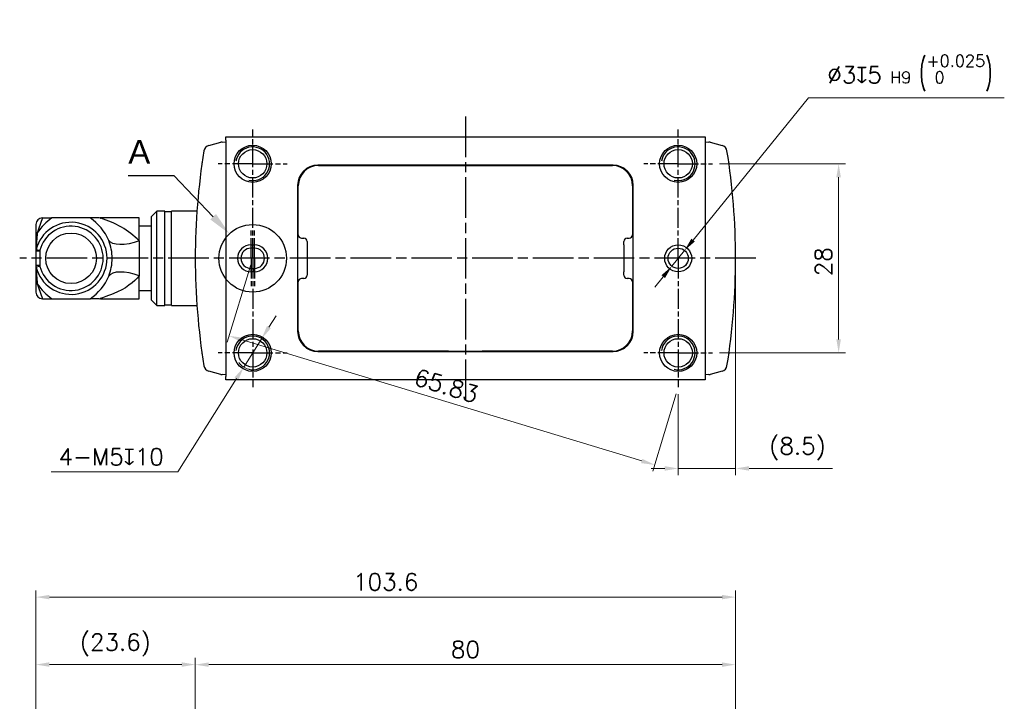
# Model space of a CAD drawing. Header units: millimetres. Extents: x 0 to 7391, y -1386 to 1500.
# Tile 75 of 127: x 5273 to 5419, y 354 to 455. Entities that reach past the tile are written whole.
import ezdxf

# ---------------------------------------------------------------- set-up
doc = ezdxf.new("R2010")
doc.units = ezdxf.units.MM
doc.header["$LTSCALE"] = 0.5
doc.linetypes.add('AM_ISO08W050', pattern=[18, 12, -1.5, 3, -1.5])
doc.linetypes.add('AM_ISO08W050x2', pattern=[9, 6, -0.75, 1.5, -0.75])
for name, color, linetype, lineweight in [('AM_5', 3, 'Continuous', 25), ('AM_7', 4, 'AM_ISO08W050', 25), ('AM_8', 1, 'Continuous', 25)]:
    doc.layers.add(name, color=color, linetype=linetype, lineweight=lineweight)
doc.styles.get("Standard").update_dxf_attribs({"font": 'arial.ttf'})
doc.styles.add('尺寸標註', font='romans.shx', dxfattribs={"bigfont": 'CHINESET.SHX'})
doc.dimstyles.new('複本 CNS2-1$0', dxfattribs={"dimtxt": 2.5, "dimasz": 2, "dimexe": 1, "dimexo": 1, "dimgap": 1, "dimtad": 1, "dimdsep": 46, "dimtxsty": '尺寸標註', "dimcen": 0, "dimclrd": 2, "dimclre": 2, "dimclrt": 3, "dimadec": 0, "dimazin": 2, "dimtp": 0.1, "dimtm": 0.1, "dimtfac": 0.71, "dimtmove": 0, "dimatfit": 0, "dimfxl": 0, "dimlwd": 13, "dimlwe": 13, "dimarcsym": 0})
doc.dimstyles.new('複本 CNS2-1$3', dxfattribs={"dimtxt": 2.5, "dimasz": 2, "dimexe": 1, "dimexo": 1, "dimgap": 1, "dimtad": 1, "dimtoh": 1, "dimdsep": 46, "dimtxsty": '尺寸標註', "dimcen": 0, "dimclrd": 2, "dimclre": 2, "dimclrt": 3, "dimadec": 0, "dimazin": 2, "dimtp": 0.1, "dimtm": 0.1, "dimtfac": 0.71, "dimtmove": 0, "dimatfit": 0, "dimfxl": 0, "dimlwd": 13, "dimlwe": 13, "dimarcsym": 0})

# ---------------------------------------------------------------- blocks, each defined once
blk = doc.blocks.new('*D382')
at = {"layer": 'AM_5', "color": 2, "lineweight": 13}
for p, q in [((5299.11, 331.08), (5299.11, 360)), ((5301.11, 359), (5377.11, 359)), ((5379.11, 331.07), (5379.11, 360))]:
    blk.add_line(p, q, dxfattribs=at)
at = {"layer": 'AM_5', "color": 2}
for points in [[(5301.11, 359.33), (5301.11, 358.67), (5299.11, 359)], [(5377.11, 359.33), (5377.11, 358.67), (5379.11, 359)]]:
    blk.add_solid(points, dxfattribs=at)
at = {"layer": 'Defpoints', "color": 0}
for p in [(5379.11, 359), (5299.11, 330.08), (5379.11, 330.07)]:
    blk.add_point(p, dxfattribs=at)
at = {"layer": 'AM_5', "color": 3, "insert": (5339.11, 361.25), "char_height": 2.5, "attachment_point": 5, "style": '尺寸標註'}
blk.add_mtext('80', dxfattribs=at)
blk = doc.blocks.new('*D383')
at = {"layer": 'AM_5', "color": 2, "lineweight": 13}
for p, q in [((5275.51, 317.71), (5275.51, 370)), ((5277.51, 369), (5377.11, 369)), ((5379.11, 331.07), (5379.11, 370))]:
    blk.add_line(p, q, dxfattribs=at)
at = {"layer": 'AM_5', "color": 2}
for points in [[(5277.51, 369.33), (5277.51, 368.67), (5275.51, 369)], [(5377.11, 369.33), (5377.11, 368.67), (5379.11, 369)]]:
    blk.add_solid(points, dxfattribs=at)
at = {"layer": 'Defpoints', "color": 0}
for p in [(5379.11, 369), (5379.11, 330.07), (5275.51, 316.71)]:
    blk.add_point(p, dxfattribs=at)
at = {"layer": 'AM_5', "color": 3, "insert": (5327.31, 371.25), "char_height": 2.5, "attachment_point": 5, "style": '尺寸標註'}
blk.add_mtext('103.6', dxfattribs=at)
blk = doc.blocks.new('*D385')
at = {"layer": 'AM_5', "color": 2, "lineweight": 13}
for p, q in [((5275.51, 317.71), (5275.51, 360.01)), ((5297.11, 359.01), (5277.51, 359.01)), ((5299.11, 331.07), (5299.11, 360.01))]:
    blk.add_line(p, q, dxfattribs=at)
at = {"layer": 'AM_5', "color": 2}
for points in [[(5277.51, 359.35), (5277.51, 358.68), (5275.51, 359.01)], [(5297.11, 359.35), (5297.11, 358.68), (5299.11, 359.01)]]:
    blk.add_solid(points, dxfattribs=at)
at = {"layer": 'Defpoints', "color": 0}
for p in [(5275.51, 359.01), (5299.11, 330.07), (5275.51, 316.71)]:
    blk.add_point(p, dxfattribs=at)
at = {"layer": 'AM_5', "color": 3, "insert": (5287.28, 361.92), "char_height": 2.5, "attachment_point": 5, "style": '尺寸標註'}
blk.add_mtext('(23.6)', dxfattribs=at)
blk = doc.blocks.new('*D403')
at = {"layer": 'AM_5', "color": 2, "lineweight": 13}
for p, q in [((5376.71, 433.17), (5395.37, 433.17)), ((5394.37, 431.17), (5394.37, 407.17)), ((5376.71, 405.17), (5395.37, 405.17))]:
    blk.add_line(p, q, dxfattribs=at)
at = {"layer": 'AM_5', "color": 2}
for points in [[(5394.03, 431.17), (5394.7, 431.17), (5394.37, 433.17)], [(5394.03, 407.17), (5394.7, 407.17), (5394.37, 405.17)]]:
    blk.add_solid(points, dxfattribs=at)
at = {"layer": 'Defpoints', "color": 0}
for p in [(5375.71, 433.17), (5375.71, 405.17), (5394.37, 405.17)]:
    blk.add_point(p, dxfattribs=at)
at = {"layer": 'AM_5', "color": 3, "insert": (5392.12, 418.66), "char_height": 2.5, "attachment_point": 5, "rotation": 90, "style": '尺寸標註'}
blk.add_mtext('28', dxfattribs=at)
blk = doc.blocks.new('*D404')
at = {"layer": 'AM_5', "color": 2, "lineweight": 13}
for p, q in [((5307.32, 418.21), (5303.84, 406.73)), ((5306.04, 407.1), (5365.21, 389.16)), ((5370.32, 399.11), (5366.84, 387.63))]:
    blk.add_line(p, q, dxfattribs=at)
at = {"layer": 'AM_5', "color": 2}
for points in [[(5306.14, 407.42), (5305.95, 406.78), (5304.13, 407.68)], [(5365.31, 389.48), (5365.12, 388.84), (5367.13, 388.58)]]:
    blk.add_solid(points, dxfattribs=at)
at = {"layer": 'Defpoints', "color": 0}
for p in [(5307.61, 419.17), (5370.61, 400.07), (5367.13, 388.58)]:
    blk.add_point(p, dxfattribs=at)
at = {"layer": 'AM_5', "color": 3, "insert": (5336.28, 400.29), "char_height": 2.5, "attachment_point": 5, "rotation": 343.134, "style": '尺寸標註'}
blk.add_mtext('65.83', dxfattribs=at)
blk = doc.blocks.new('*S496')
at = {"layer": 'AM_5'}
for p, q in [((6373.55, 441.23), (6380.32, 441.23)), ((6380.32, 441.23), (6386.12, 435.13))]:
    blk.add_line(p, q, dxfattribs=at)
at = {"layer": 'AM_5', "linetype": 'Continuous'}
blk.add_trace([(6385.7, 434.72), (6386.55, 435.53), (6388.54, 432.59)], dxfattribs=at)
at = {"layer": 'AM_5', "color": 2, "insert": (6375.19, 442.98), "char_height": 3.5, "attachment_point": 8}
blk.add_mtext('A', dxfattribs=at)
blk = doc.blocks.new('*D405')
at = {"layer": 'AM_5', "color": 2, "lineweight": 13}
for p, q in [((5379.11, 418.17), (5379.11, 387.05)), ((5370.61, 399.07), (5370.61, 387.05)), ((5368.61, 388.05), (5366.61, 388.05)), ((5370.61, 388.05), (5379.11, 388.05)), ((5381.11, 388.05), (5393.44, 388.05))]:
    blk.add_line(p, q, dxfattribs=at)
at = {"layer": 'AM_5', "color": 2}
for points in [[(5368.61, 388.39), (5368.61, 387.72), (5370.61, 388.05)], [(5381.11, 388.39), (5381.11, 387.72), (5379.11, 388.05)]]:
    blk.add_solid(points, dxfattribs=at)
at = {"layer": 'Defpoints', "color": 0}
for p in [(5379.11, 419.17), (5370.61, 400.07), (5379.11, 388.05)]:
    blk.add_point(p, dxfattribs=at)
at = {"layer": 'AM_5', "color": 3, "insert": (5388.28, 390.96), "char_height": 2.5, "attachment_point": 5, "style": '尺寸標註'}
blk.add_mtext('(8.5)', dxfattribs=at)
blk = doc.blocks.new('*D406')
at = {"layer": 'AM_5', "color": 2, "lineweight": 13}
for p, q in [((5310, 408.98), (5311.07, 410.67)), ((5308.94, 407.28), (5306.28, 403.05)), ((5305.22, 401.36), (5296.53, 387.53)), ((5296.53, 387.53), (5277.79, 387.53))]:
    blk.add_line(p, q, dxfattribs=at)
blk.add_arc((5307.61, 405.17), 2.5, 214.9309, 256.4126, dxfattribs=at)
at = {"layer": 'AM_5', "color": 2}
for points in [[(5309.72, 409.15), (5310.29, 408.8), (5308.94, 407.28)], [(5304.93, 401.53), (5305.5, 401.18), (5306.28, 403.05)]]:
    blk.add_solid(points, dxfattribs=at)
at = {"layer": 'Defpoints', "color": 0}
for p in [(5308.94, 407.28), (5306.28, 403.05)]:
    blk.add_point(p, dxfattribs=at)
at = {"layer": 'AM_5', "color": 3, "insert": (5286.66, 389.78), "char_height": 2.5, "attachment_point": 5, "style": '尺寸標註'}
blk.add_mtext('4-M5{\\Famgdt;x}10', dxfattribs=at)
blk = doc.blocks.new('*D407')
at = {"layer": 'AM_5', "color": 2, "lineweight": 13}
for p, q in [((5372.82, 421.88), (5389.92, 442.93)), ((5389.92, 442.93), (5418.9, 442.93)), ((5369.66, 418), (5371.56, 420.33)), ((5368.4, 416.45), (5367.14, 414.9))]:
    blk.add_line(p, q, dxfattribs=at)
at = {"layer": 'AM_5', "color": 2}
for points in [[(5372.56, 422.09), (5373.08, 421.67), (5371.56, 420.33)], [(5368.14, 416.66), (5368.66, 416.24), (5369.66, 418)]]:
    blk.add_solid(points, dxfattribs=at)
at = {"layer": 'Defpoints', "color": 0}
for p in [(5371.56, 420.33), (5369.66, 418)]:
    blk.add_point(p, dxfattribs=at)
at = {"layer": 'AM_5', "color": 3, "insert": (5404.91, 446.6), "char_height": 2.5, "attachment_point": 5, "style": '尺寸標註'}
blk.add_mtext('∅3{\\Famgdt;x}5{}{\\H0.7x;\\C3; H9 {\\H2x;\\W0.5;(}\\S+0.025^  0;{\\H2x;\\W0.5;)}}', dxfattribs=at)

msp = doc.modelspace()

# ---------------------------------------------------------------- linework, layer by layer
at = {"color": 7, "linetype": 'Continuous', "lineweight": 25}
for p, q in [((5301.112, 435.881), (5302.887, 436.356)), ((5303.093, 436.389), (5303.61, 436.416)), ((5303.61, 436.666), (5303.61, 437.166)), ((5303.61, 437.166), (5374.61, 437.166)), ((5303.61, 436.666), (5303.61, 401.666)), ((5374.61, 437.166), (5374.61, 436.666)), ((5374.61, 436.666), (5374.61, 401.666)), ((5374.61, 436.416), (5375.126, 436.389)), ((5375.333, 436.356), (5377.108, 435.881)), ((5300.11, 433.273), (5300.11, 433.291)), ((5378.11, 433.291), (5378.11, 433.273)), ((5360.96, 432.966), (5317.26, 432.966)), ((5317.36, 432.916), (5336.61, 432.916)), ((5336.61, 432.916), (5336.617, 432.966)), ((5336.61, 432.916), (5341.61, 432.916)), ((5341.61, 432.916), (5341.602, 432.966)), ((5341.61, 432.916), (5360.86, 432.916)), ((5314.26, 429.966), (5314.26, 408.366)), ((5314.36, 422.666), (5314.36, 429.916)), ((5363.86, 429.916), (5363.86, 422.666)), ((5363.96, 408.366), (5363.96, 429.966)), ((5293.415, 426.166), (5292.61, 425.361)), ((5294.61, 426.166), (5293.415, 426.166)), ((5293.415, 412.166), (5293.415, 426.166)), ((5294.61, 412.166), (5294.61, 426.166)), ((5295.61, 426.066), (5294.61, 426.066)), ((5299.355, 426.166), (5295.61, 426.166)), ((5295.61, 412.166), (5295.61, 426.166)), ((5276.51, 425.166), (5277.875, 425.166)), ((5283.544, 425.166), (5277.875, 425.166)), ((5284.863, 425.166), (5283.544, 425.166)), ((5290.81, 425.166), (5285.119, 425.166)), ((5290.81, 421.751), (5290.81, 425.166)), ((5292.61, 412.971), (5292.61, 425.361)), ((5275.51, 424.166), (5275.51, 422.331)), ((5292.61, 423.916), (5290.81, 423.916)), ((5275.51, 422.331), (5275.51, 420.241)), ((5290.81, 421.751), (5290.81, 419.166)), ((5314.86, 422.166), (5315.16, 422.166)), ((5315.66, 421.666), (5315.66, 421.166)), ((5362.56, 421.166), (5362.56, 421.666)), ((5363.06, 422.166), (5363.36, 422.166)), ((5275.51, 420.241), (5275.51, 418.092)), ((5276.085, 420.241), (5275.51, 420.241)), ((5275.544, 420.498), (5276.099, 420.355)), ((5276.099, 420.355), (5276.085, 420.241)), ((5276.085, 420.241), (5276.085, 418.092)), ((5307.36, 421.166), (5307.86, 421.166)), ((5307.36, 420.666), (5307.36, 421.166)), ((5307.86, 420.666), (5307.36, 420.666)), ((5307.86, 420.666), (5307.86, 421.166)), ((5315.66, 421.166), (5315.66, 417.166)), ((5362.56, 421.166), (5362.56, 417.166)), ((5290.81, 419.166), (5286.81, 419.166)), ((5290.81, 419.166), (5290.81, 416.581)), ((5276.085, 418.092), (5275.51, 418.092)), ((5275.51, 418.092), (5275.51, 416.002)), ((5276.099, 417.978), (5275.544, 417.835)), ((5276.085, 418.092), (5276.099, 417.978)), ((5307.36, 417.166), (5307.36, 417.666)), ((5307.36, 417.666), (5307.86, 417.666)), ((5307.86, 417.166), (5307.36, 417.166)), ((5307.86, 417.166), (5307.86, 417.666)), ((5315.66, 417.166), (5315.66, 416.666)), ((5362.56, 416.666), (5362.56, 417.166)), ((5275.51, 416.002), (5275.51, 414.166)), ((5290.81, 413.166), (5290.81, 416.581)), ((5314.36, 408.416), (5314.36, 415.666)), ((5315.16, 416.166), (5314.86, 416.166)), ((5363.36, 416.166), (5363.06, 416.166)), ((5363.86, 415.666), (5363.86, 408.416)), ((5290.81, 414.416), (5292.61, 414.416)), ((5276.51, 413.166), (5277.876, 413.166)), ((5277.875, 413.166), (5283.544, 413.166)), ((5284.863, 413.166), (5283.544, 413.166)), ((5285.119, 413.166), (5290.81, 413.166)), ((5292.61, 412.971), (5293.415, 412.166)), ((5293.415, 412.166), (5294.61, 412.166)), ((5294.61, 412.266), (5295.61, 412.266)), ((5295.61, 412.166), (5299.355, 412.166)), ((5317.26, 405.366), (5360.96, 405.366)), ((5336.61, 405.416), (5317.36, 405.416)), ((5336.61, 405.416), (5341.61, 405.416)), ((5336.617, 405.366), (5336.61, 405.416)), ((5341.602, 405.366), (5341.61, 405.416)), ((5360.86, 405.416), (5341.61, 405.416)), ((5300.11, 405.041), (5300.11, 405.06)), ((5378.11, 405.06), (5378.11, 405.041)), ((5302.887, 401.976), (5301.112, 402.452)), ((5377.108, 402.452), (5375.333, 401.976)), ((5303.61, 401.916), (5303.093, 401.943)), ((5303.61, 401.166), (5303.61, 401.666)), ((5374.61, 401.166), (5303.61, 401.166)), ((5375.126, 401.943), (5374.61, 401.916)), ((5374.61, 401.666), (5374.61, 401.166))]:
    msp.add_line(p, q, dxfattribs=at)
at = {"color": 7, "linetype": 'Continuous', "lineweight": 25, "flags": 128}
for points in [[(5300.119, 433.339), (5300.112, 433.316), (5300.11, 433.291)], [(5378.11, 433.291), (5378.107, 433.316), (5378.1, 433.339)], [(5324.611, 432.916), (5324.63, 432.918), (5325.61, 432.966)], [(5352.61, 432.966), (5353.59, 432.918), (5353.608, 432.916)], [(5285.125, 425.096), (5284.886, 425.153), (5284.863, 425.161)], [(5285.118, 425.166), (5285.051, 425.159), (5285.046, 425.139), (5285.099, 425.107), (5285.114, 425.101)], [(5290.81, 421.751), (5290.043, 421.51), (5289.297, 421.335), (5288.593, 421.23), (5287.949, 421.198), (5287.383, 421.24), (5286.91, 421.354), (5286.544, 421.538), (5286.294, 421.786)], [(5290.81, 416.581), (5290.043, 416.822), (5289.297, 416.997), (5288.593, 417.102), (5287.949, 417.135), (5287.383, 417.093), (5286.91, 416.979), (5286.544, 416.795), (5286.294, 416.546)], [(5284.863, 413.172), (5284.886, 413.18), (5285.125, 413.237)], [(5285.097, 413.217), (5285.046, 413.193), (5285.051, 413.173), (5285.118, 413.166)], [(5325.61, 405.366), (5324.63, 405.414), (5324.611, 405.416)], [(5353.608, 405.416), (5353.59, 405.414), (5352.61, 405.366)], [(5300.11, 405.041), (5300.112, 405.017), (5300.119, 404.994)], [(5378.1, 404.994), (5378.107, 405.017), (5378.11, 405.041)]]:
    msp.add_lwpolyline(points, dxfattribs=at)
at = {"color": 8, "linetype": 'Continuous', "lineweight": 25, "flags": 128}
msp.add_lwpolyline([(5290.81, 416.581), (5290.504, 416.226), (5290.149, 415.871), (5289.745, 415.52), (5289.292, 415.177), (5288.753, 414.821), (5288.22, 414.514), (5287.581, 414.19), (5287.068, 413.96), (5286.714, 413.815), (5286.253, 413.638), (5285.888, 413.507), (5285.598, 413.407), (5285.371, 413.329), (5285.206, 413.269), (5285.097, 413.217)], dxfattribs=at)
at = {"color": 7}
for centre in [(5307.61, 433.166), (5370.61, 433.166), (5307.61, 405.166), (5370.61, 405.166)]:
    msp.add_circle(centre, 2.75, dxfattribs=at)
at = {"color": 7, "linetype": 'Continuous', "lineweight": 25}
for centre, radius in [((5307.61, 433.166), 2.1), ((5370.61, 433.166), 2.1), ((5280.71, 419.166), 3.75), ((5370.61, 419.166), 2), ((5370.61, 419.166), 1.5), ((5307.61, 405.166), 2.1), ((5370.61, 405.166), 2.1)]:
    msp.add_circle(centre, radius, dxfattribs=at)
for centre, radius, start, end in [((5303.145, 435.391), 1, 93, 105), ((5375.074, 435.391), 1, 75, 87), ((5399.11, 419.166), 100, 170.84665, 189.15335), ((5301.37, 434.915), 1, 105, 170.84665), ((5376.849, 434.915), 1, 9.15335, 75), ((5279.11, 419.166), 100, 350.84665, 9.15335), ((5317.26, 429.966), 3, 90, 180), ((5317.36, 429.916), 3, 90, 180), ((5360.86, 429.916), 3, 0, 90), ((5360.96, 429.966), 3, 0, 90), ((5276.51, 424.166), 1, 91.52376, 180), ((5280.71, 419.166), 5.335, 194.45564, 165.54433), ((5282.677, 418.357), 8.332, 125.19034, 146.70326), ((5511.221, 343.021), 248.696, 160.7129, 161.25747), ((5276.51, 424.166), 1, 90, 91.52376), ((5279.144, 418.777), 7.758, 22.82622, 55.44519), ((5276.499, 422.33), 0.989, 142.60491, 179.98042), ((5349.982, 416.542), 74.544, 175.08326, 176.95803), ((5280.71, 419.166), 4.761, 194.45564, 165.54436), ((5279.818, 419.15), 6.992, 0.13197, 22.14934), ((5314.86, 422.666), 0.5, 180, 270), ((5315.16, 421.666), 0.5, 0, 90), ((5363.06, 421.666), 0.5, 90, 180), ((5363.36, 422.666), 0.5, 270, 0), ((5276.501, 420.241), 0.991, 164.94609, 179.99855), ((5307.36, 419.166), 2, 90, 270), ((5307.36, 419.166), 1.5, 90, 270), ((5307.86, 419.166), 2, 270, 90), ((5307.86, 419.166), 1.5, 270, 90), ((5279.818, 419.182), 6.992, 337.8508, 359.86789), ((5276.501, 418.092), 0.991, 180.00138, 195.05388), ((5343.435, 421.335), 67.982, 182.95148, 185.00723), ((5276.499, 416.002), 0.989, 180.01958, 217.39509), ((5279.166, 419.538), 7.731, 304.49575, 337.23284), ((5314.86, 415.666), 0.5, 90, 180), ((5315.16, 416.666), 0.5, 270, 0), ((5363.06, 416.666), 0.5, 180, 270), ((5363.36, 415.666), 0.5, 0, 90), ((5276.51, 414.166), 1, 180, 268.47624), ((5282.677, 419.975), 8.332, 213.29692, 234.80948), ((5511.221, 495.311), 248.696, 198.74253, 199.2871), ((5276.51, 414.166), 1, 268.47624, 270), ((5317.26, 408.366), 3, 180, 270), ((5317.36, 408.416), 3, 180, 270), ((5360.86, 408.416), 3, 270, 0), ((5360.96, 408.366), 3, 270, 0), ((5301.37, 403.418), 1, 189.15335, 255), ((5376.849, 403.418), 1, 285, 350.84665), ((5303.145, 402.942), 1, 255, 267), ((5375.074, 402.942), 1, 273, 285)]:
    msp.add_arc(centre, radius, start, end, dxfattribs=at)
at = {"color": 3, "linetype": 'Continuous', "lineweight": 25}
for centre in [(5307.61, 433.166), (5370.61, 433.166), (5307.61, 405.166), (5370.61, 405.166)]:
    msp.add_arc(centre, 2.5, 256.41264, 171.49741, dxfattribs=at)
at = {"color": 8, "linetype": 'Continuous', "lineweight": 25}
msp.add_arc((5281.239, 411.995), 13.667, 45.54771, 73.52544, dxfattribs=at)
at = {"layer": 'AM_7'}
for p, q in [((5339.11, 440.166), (5339.11, 398.166)), ((5382.11, 419.166), (5273.11, 419.166))]:
    msp.add_line(p, q, dxfattribs=at)
at = {"layer": 'AM_7', "linetype": 'AM_ISO08W050x2'}
for p, q in [((5307.61, 419.166), (5307.61, 438.266)), ((5370.61, 419.166), (5370.61, 438.266)), ((5307.61, 433.166), (5302.51, 433.166)), ((5307.61, 433.166), (5312.71, 433.166)), ((5370.61, 433.166), (5365.51, 433.166)), ((5370.61, 433.166), (5375.71, 433.166)), ((5307.36, 419.166), (5307.36, 423.666)), ((5307.86, 419.166), (5307.86, 423.666)), ((5307.36, 419.166), (5307.36, 414.666)), ((5307.61, 419.166), (5307.61, 400.066)), ((5307.86, 419.166), (5307.86, 414.666)), ((5370.61, 419.166), (5370.61, 400.066)), ((5307.61, 405.166), (5302.51, 405.166)), ((5307.61, 405.166), (5312.71, 405.166)), ((5370.61, 405.166), (5365.51, 405.166)), ((5370.61, 405.166), (5375.71, 405.166))]:
    msp.add_line(p, q, dxfattribs=at)
at = {"layer": 'AM_8'}
msp.add_circle((5307.61, 419.166), 5, dxfattribs=at)

# ---------------------------------------------------------------- block references
at = {"layer": 'AM_5'}
msp.add_blockref('*S496', (-1084.372, -9.802), dxfattribs=at)

# ---------------------------------------------------------------- dimensions: what is measured, and where the dimension line sits
for p1, p2, text, override, picture, middle in [((5369.664, 418.002), (5371.556, 420.33), '<>{\\Famgdt;x}5{}{\\H0.7x;\\C3; H9 {\\H2x;\\W0.5;(}\\S+0.025^  0;{\\H2x;\\W0.5;)}}', {"dimtp": 0.02, "dimtm": 0, "dimtdec": 3, "dimtzin": 8}, '*D407', (5404.909, 442.933)), ((5308.94, 407.283), (5306.279, 403.05), '4-M<>{\\Famgdt;x}10', {"dimdec": 1, "dimpost": '<>', "dimtix": 1}, '*D406', (5286.657, 387.532))]:
    dim = msp.add_diameter_dim_2p(p1=p1, p2=p2, text=text, dimstyle='複本 CNS2-1$3', override=override, dxfattribs=at)
    dim.commit()
    dim.dimension.update_dxf_attribs({"geometry": picture, "text_midpoint": middle, "dimtype": 163})
dim = msp.add_linear_dim(base=(5394.366, 405.166), p1=(5375.71, 433.166), p2=(5375.71, 405.166), angle=270, dimstyle='複本 CNS2-1$0', override={"dimtix": 1}, dxfattribs=at)
dim.commit()
dim.dimension.update_dxf_attribs({"geometry": '*D403', "text_midpoint": (5394.366, 418.664), "dimtype": 161})
dim = msp.add_aligned_dim(p1=(5307.61, 419.166), p2=(5370.61, 400.066), distance=-12, dimstyle='複本 CNS2-1$0', override={"dimtix": 1}, dxfattribs=at)
dim.commit()
dim.dimension.update_dxf_attribs({"geometry": '*D404', "text_midpoint": (5336.281, 400.286)})
for base, p1, p2, picture, middle in [((5379.11, 388.053), (5370.61, 400.066), (5379.11, 419.166), '*D405', (5388.276, 388.053)), ((5275.51, 359.014), (5299.11, 330.065), (5275.51, 316.711), '*D385', (5287.277, 359.014))]:
    dim = msp.add_linear_dim(base=base, p1=p1, p2=p2, text='(<>)', dimstyle='複本 CNS2-1$0', override={"dimtix": 1}, dxfattribs=at)
    dim.commit()
    dim.dimension.update_dxf_attribs({"geometry": picture, "text_midpoint": middle, "dimtype": 160})
for base, p1, picture, middle in [((5379.11, 369), (5275.51, 316.711), '*D383', (5327.31, 369)), ((5379.11, 359), (5299.11, 330.077), '*D382', (5339.11, 359))]:
    dim = msp.add_linear_dim(base=base, p1=p1, p2=(5379.11, 330.074), dimstyle='複本 CNS2-1$0', override={"dimtix": 1}, dxfattribs=at)
    dim.commit()
    dim.dimension.update_dxf_attribs({"geometry": picture, "text_midpoint": middle, "dimtype": 160})

doc.saveas('drawing.dxf')
